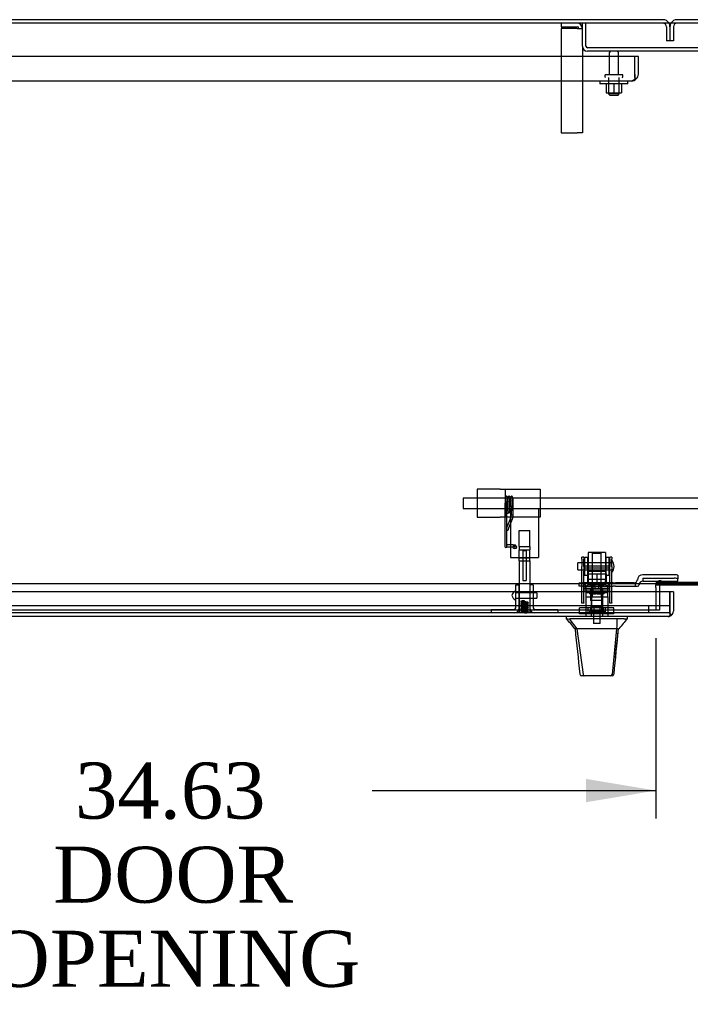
# Model space of a CAD drawing. Header units: inches. Extents: x 2 to 538, y -2 to 358.
# Tile 20 of 39: x 129 to 153, y 246 to 281. Entities that reach past the tile are written whole.
import ezdxf
from ezdxf.enums import TextEntityAlignment as Align
from ezdxf.lldxf.tags import DXFTag

# ---------------------------------------------------------------- set-up
doc = ezdxf.new("R2010")
doc.units = ezdxf.units.IN
doc.header["$MEASUREMENT"] = 0
for name, color, linetype in [('COM40147', 7, 'Continuous'), ('COM40430', 7, 'Continuous'), ('COM52826', 7, 'Continuous'), ('COM52829', 7, 'Continuous'), ('COM52832', 7, 'Continuous'), ('COM52833', 7, 'Continuous'), ('COM52854', 7, 'Continuous'), ('COM52855', 7, 'Continuous'), ('COM52856', 7, 'Continuous'), ('COM53519', 7, 'Continuous'), ('COM70782', 7, 'Continuous'), ('COM70838', 7, 'Continuous'), ('COM70839-6', 7, 'Continuous'), ('COM71126-4', 7, 'Continuous'), ('COM71127-1', 7, 'Continuous'), ('COM71128-2', 7, 'Continuous'), ('COM71129-2', 7, 'Continuous'), ('Default', 7, 'Continuous'), ('GSK11033', 7, 'Continuous'), ('HAN13064', 7, 'Continuous'), ('HAN13064_NUT', 7, 'Continuous'), ('HAN13064_SCREW', 7, 'Continuous'), ('HAN_NUT', 7, 'Continuous'), ('NTS166105', 7, 'Continuous'), ('NTS18147', 7, 'Continuous'), ('ROL87452', 7, 'Continuous'), ('RVT17750', 7, 'Continuous'), ('RVT17786', 7, 'Continuous'), ('RVT19000', 7, 'Continuous'), ('SPC87322', 7, 'Continuous'), ('SPR20245', 7, 'Continuous'), ('SPR20270', 7, 'Continuous'), ('STD26094', 7, 'Continuous'), ('STD26265', 7, 'Continuous'), ('WAF25059', 7, 'Continuous'), ('WAF25376', 7, 'Continuous'), ('WAM30038', 7, 'Continuous')]:
    doc.layers.add(name, color=color, linetype=linetype)
doc.styles.add('SEACAD_Times_New_Roman', font='times.ttf')
tags = doc.linetypes.add('HIDDEN2', pattern=[0.1875, 0.125, -0.0625]).pattern_tags.tags
tags[6:7] = [DXFTag(74, 4), DXFTag(75, 0), DXFTag(340, '0'), DXFTag(46, 0.0), DXFTag(50, 0.0), DXFTag(44, 0.0), DXFTag(45, 0.0)]
tags[4:5] = [DXFTag(74, 4), DXFTag(75, 0), DXFTag(340, '0'), DXFTag(46, 0.0), DXFTag(50, 0.0), DXFTag(44, 0.0), DXFTag(45, 0.0)]
doc.dimstyles.new('HAMMOND_(STH_-_540x360)', dxfattribs={"dimtxt": 2, "dimasz": 2.5, "dimexe": 1, "dimexo": 1, "dimgap": 0.5, "dimtad": 0, "dimtih": 1, "dimtoh": 1, "dimzin": 0, "dimdsep": 46, "dimtxsty": 'SEACAD_Times_New_Roman', "dimblk1": '_SE_FILLED', "dimblk2": '_SE_FILLED', "dimsah": 1, "dimcen": 1, "dimadec": 0, "dimazin": 0, "dimtfac": 0.8, "dimtofl": 0, "dimtmove": 0, "dimatfit": 3, "dimfxl": 1, "dimtolj": 1, "dimtzin": 0, "dimarcsym": 0})

# ---------------------------------------------------------------- blocks, each defined once
blk = doc.blocks.new('SE')
at = {"layer": 'COM40147', "color": 7, "linetype": 'HIDDEN2'}
for p, q in [((150.797, 279.831), (117.047, 279.831)), ((150.922, 279.831), (150.797, 279.831)), ((150.797, 279.206), (150.797, 279.831)), ((150.797, 279.206), (150.797, 279.831)), ((150.922, 279.206), (150.922, 279.831)), ((150.672, 278.956), (117.172, 278.956)), ((150.672, 278.956), (150.672, 278.956)), ((150.672, 278.956), (150.672, 278.956)), ((150.797, 279.206), (150.797, 279.206)), ((150.797, 279.079), (150.797, 279.206)), ((150.797, 279.206), (150.797, 279.028)), ((150.797, 279.079), (150.847, 279.028))]:
    blk.add_line(p, q, dxfattribs=at)
for start, end in [(270.1219, 314.5601), (270, 270.0436), (314.5601, 0)]:
    blk.add_arc((150.672, 279.206), 0.25, start, end, dxfattribs=at)
blk.add_open_spline([(150.797, 279.028), (150.776, 279.005), (150.755, 278.987), (150.713, 278.963), (150.693, 278.956), (150.672, 278.956)], degree=3, knots=[0, 0, 0, 0, 0.5, 0.5, 1, 1, 1, 1], dxfattribs=at)
at = {"layer": 'COM40430', "color": 7, "linetype": 'HIDDEN2'}
for p, q in [((148.172, 281.018), (148.172, 280.893)), ((148.172, 280.893), (148.737, 280.893)), ((148.737, 280.833), (148.172, 280.833)), ((148.172, 280.833), (148.172, 277.112)), ((148.737, 280.833), (148.922, 280.833)), ((148.922, 280.203), (148.922, 277.112)), ((148.172, 277.112), (148.737, 277.112)), ((148.922, 277.112), (148.737, 277.112))]:
    blk.add_line(p, q, dxfattribs=at)
for radius in [0.185, 0.06]:
    blk.add_arc((148.737, 280.833), radius, 0, 90, dxfattribs=at)
at = {"layer": 'COM52826', "color": 7, "linetype": 'Continuous'}
for p, q in [((152.047, 260.731), (116.422, 260.731)), ((152.047, 260.041), (152.047, 260.731)), ((152.172, 260.731), (152.047, 260.731)), ((152.047, 260.731), (152.047, 260.231)), ((152.172, 260.731), (152.172, 260.041)), ((152.047, 260.041), (152.047, 260.041)), ((152.047, 260.041), (152.047, 259.892)), ((152.047, 259.959), (152.047, 260.041)), ((152.047, 259.959), (152.096, 259.892)), ((151.987, 259.856), (116.482, 259.856)), ((151.987, 259.856), (151.987, 259.856)), ((151.987, 259.856), (151.987, 259.856))]:
    blk.add_line(p, q, dxfattribs=at)
for start, end in [(270.1208, 306.194), (306.194, 0), (270, 270.0589)]:
    blk.add_arc((151.987, 260.041), 0.185, start, end, dxfattribs=at)
blk.add_open_spline([(152.047, 259.892), (152.037, 259.88), (152.027, 259.872), (152.012, 259.862), (152.007, 259.86), (151.997, 259.857), (151.992, 259.856), (151.987, 259.856)], degree=3, knots=[0, 0, 0, 0, 0.5, 0.5, 0.75, 0.75, 1, 1, 1, 1], dxfattribs=at)
at = {"layer": 'COM52829', "color": 7, "linetype": 'Continuous'}
blk.add_line((151.672, 260.958), (151.672, 260.731), dxfattribs=at)
at = {"layer": 'COM52829', "color": 7, "linetype": 'HIDDEN2'}
for p, q in [((151.672, 260.731), (151.672, 260.081)), ((151.672, 260.081), (151.547, 260.081))]:
    blk.add_line(p, q, dxfattribs=at)
at = {"layer": 'COM52829', "color": 7, "linetype": 'Continuous'}
for radius, start in [(0.185, 172.8497), (0.06, 157.4313)]:
    blk.add_arc((151.732, 260.958), radius, start, 180, dxfattribs=at)
at = {"layer": 'COM52829', "color": 7, "linetype": 'HIDDEN2'}
for radius, end in [(0.185, 172.8497), (0.06, 157.4313)]:
    blk.add_arc((151.732, 260.958), radius, 90, end, dxfattribs=at)
at = {"layer": 'COM52832', "color": 7, "linetype": 'HIDDEN2'}
for p, q in [((145.987, 264.393), (145.172, 264.393)), ((145.172, 264.393), (145.172, 263.393)), ((145.987, 264.393), (146.172, 264.393)), ((146.172, 264.393), (146.232, 264.393)), ((146.172, 264.393), (146.172, 263.393)), ((146.232, 264.393), (147.422, 264.393)), ((147.422, 264.393), (147.422, 263.393)), ((145.172, 263.393), (145.987, 263.393)), ((146.172, 263.393), (145.987, 263.393)), ((146.232, 263.393), (146.172, 263.393)), ((147.422, 263.393), (146.232, 263.393))]:
    blk.add_line(p, q, dxfattribs=at)
at = {"layer": 'COM52833', "color": 7, "linetype": 'HIDDEN2'}
for p, q in [((148.922, 280.203), (148.922, 281.018)), ((149.047, 280.203), (149.047, 281.018)), ((156.737, 280.143), (149.107, 280.143)), ((156.737, 280.018), (149.107, 280.018))]:
    blk.add_line(p, q, dxfattribs=at)
for radius in [0.185, 0.06]:
    blk.add_arc((149.107, 280.203), radius, 180, 270, dxfattribs=at)
at = {"layer": 'COM52854', "color": 7, "linetype": 'HIDDEN2'}
for p, q in [((146.359, 263.706), (146.359, 262.141)), ((146.359, 263.706), (147.359, 263.706)), ((147.359, 263.706), (147.359, 262.141)), ((146.359, 262.141), (146.359, 261.956)), ((147.359, 262.141), (147.359, 261.956)), ((146.359, 261.956), (147.359, 261.956))]:
    blk.add_line(p, q, dxfattribs=at)
blk.add_circle((146.515, 262.331), 0.0625, dxfattribs=at)
at = {"layer": 'COM52855', "color": 7, "linetype": 'HIDDEN2'}
for p, q in [((146.797, 262.206), (146.797, 261.143)), ((146.797, 262.206), (146.922, 262.206)), ((146.922, 262.206), (146.922, 261.143)), ((146.797, 261.143), (146.922, 261.143))]:
    blk.add_line(p, q, dxfattribs=at)
at = {"layer": 'COM52856', "color": 7, "linetype": 'HIDDEN2'}
for p, q in [((146.547, 260.166), (146.547, 260.981)), ((146.547, 260.981), (146.672, 260.981)), ((146.672, 260.166), (146.672, 260.981)), ((147.047, 260.981), (147.047, 260.166)), ((147.172, 260.981), (147.047, 260.981)), ((147.172, 260.981), (147.172, 260.166)), ((145.672, 260.106), (146.487, 260.106)), ((145.672, 260.106), (145.672, 259.981)), ((147.232, 260.106), (148.047, 260.106)), ((148.047, 260.106), (148.047, 259.981))]:
    blk.add_line(p, q, dxfattribs=at)
for centre, radius, start, end in [((146.487, 260.166), 0.185, 270, 0), ((146.487, 260.166), 0.06, 270, 0), ((147.232, 260.166), 0.185, 180, 270), ((147.232, 260.166), 0.06, 180, 270)]:
    blk.add_arc(centre, radius, start, end, dxfattribs=at)
at = {"layer": 'COM53519', "color": 7, "linetype": 'HIDDEN2'}
for p, q in [((144.672, 264.081), (144.672, 263.706)), ((223.672, 264.081), (144.672, 264.081)), ((144.672, 263.706), (146.359, 263.706)), ((147.359, 263.706), (223.672, 263.706))]:
    blk.add_line(p, q, dxfattribs=at)
at = {"layer": 'COM70782', "color": 7, "linetype": 'HIDDEN2'}
for p, q in [((146.672, 262.357), (146.672, 262.919)), ((146.672, 262.919), (147.047, 262.919)), ((147.047, 262.357), (147.047, 262.919)), ((146.672, 262.357), (146.672, 262.232)), ((146.672, 262.357), (147.047, 262.357)), ((147.047, 262.357), (147.047, 262.232)), ((146.672, 261.954), (146.672, 262.232)), ((146.672, 262.232), (147.047, 262.232)), ((147.047, 261.954), (147.047, 262.232)), ((146.672, 261.844), (146.672, 261.954)), ((146.672, 261.954), (147.047, 261.954)), ((146.672, 261.844), (146.672, 259.981)), ((146.672, 261.844), (147.047, 261.844)), ((147.047, 261.844), (147.047, 261.954)), ((147.047, 261.844), (147.047, 259.981))]:
    blk.add_line(p, q, dxfattribs=at)
at = {"layer": 'COM70838', "color": 7, "linetype": 'HIDDEN2'}
for p, q in [((152.198, 261.345), (151.078, 261.345)), ((152.323, 261.327), (152.323, 261.201)), ((148.813, 260.933), (148.813, 261.058)), ((148.813, 261.058), (148.938, 261.058)), ((149.42, 261.058), (148.938, 261.058)), ((150.021, 261.058), (149.455, 261.058)), ((150.021, 261.058), (150.109, 261.058)), ((150.768, 261.058), (150.109, 261.058)), ((150.823, 260.933), (150.823, 261.072)), ((150.885, 261.152), (150.885, 261.175)), ((150.953, 260.993), (150.953, 260.991)), ((151.078, 261.219), (152.198, 261.219)), ((151.078, 261.219), (151.078, 261.116)), ((151.078, 261.119), (152.323, 261.119)), ((152.323, 261.119), (152.323, 261.201)), ((148.938, 260.933), (148.813, 260.933)), ((148.938, 260.933), (150.021, 260.933)), ((150.109, 260.933), (150.021, 260.933)), ((150.109, 260.933), (150.823, 260.933)), ((150.823, 260.933), (150.893, 260.933))]:
    blk.add_line(p, q, dxfattribs=at)
for centre, radius, start, end in [((151.078, 261.152), 0.193, 90, 180), ((150.768, 261.175), 0.117, 270, 298.0398), ((150.768, 261.175), 0.117, 298.0398, 0), ((150.893, 260.993), 0.06, 270, 0), ((151.078, 260.991), 0.125, 90, 180)]:
    blk.add_arc(centre, radius, start, end, dxfattribs=at)
for centre, major_axis, start_param, end_param in [((152.198, 261.327), (-0.125, 0), 3.141593, 4.712389), ((152.198, 261.201), (0.125, 0), 0, 1.570796)]:
    blk.add_ellipse(centre, major_axis=major_axis, ratio=0.145455, start_param=start_param, end_param=end_param, dxfattribs=at)
at = {"layer": 'COM70839-6', "color": 7, "linetype": 'HIDDEN2'}
for p, q in [((148.907, 261.895), (148.907, 261.972)), ((148.977, 261.972), (148.907, 261.972)), ((148.907, 261.895), (148.907, 261.635)), ((148.977, 261.972), (148.977, 261.895)), ((148.977, 261.635), (148.977, 261.895)), ((149.899, 261.652), (148.977, 261.652)), ((149.899, 261.895), (149.899, 261.972)), ((149.969, 261.972), (149.899, 261.972)), ((149.899, 261.895), (149.899, 261.635)), ((149.969, 261.972), (149.969, 261.895)), ((149.969, 261.635), (149.969, 261.895)), ((148.907, 261.472), (148.907, 261.635)), ((148.907, 260.341), (148.907, 261.472)), ((148.977, 261.635), (148.977, 261.472)), ((148.977, 261.587), (149.899, 261.587)), ((148.977, 260.341), (148.977, 261.472)), ((149.899, 261.472), (149.899, 261.635)), ((149.899, 260.341), (149.899, 261.472)), ((149.969, 261.635), (149.969, 261.472)), ((149.969, 260.341), (149.969, 261.472)), ((149.899, 260.792), (148.977, 260.792)), ((148.907, 260.331), (148.907, 260.341)), ((148.977, 260.331), (148.907, 260.331)), ((148.977, 260.341), (148.977, 260.331)), ((149.899, 260.331), (149.899, 260.341)), ((149.969, 260.331), (149.899, 260.331)), ((149.969, 260.341), (149.969, 260.331))]:
    blk.add_line(p, q, dxfattribs=at)
at = {"layer": 'COM71126-4', "color": 7, "linetype": 'Continuous'}
blk.add_line((151.797, 281.143), (115.297, 281.143), dxfattribs=at)
at = {"layer": 'COM71126-4', "color": 7, "linetype": 'HIDDEN2'}
for p, q in [((151.922, 280.893), (151.922, 280.393)), ((152.047, 280.893), (152.047, 280.393)), ((152.047, 280.393), (151.922, 280.393))]:
    blk.add_line(p, q, dxfattribs=at)
at = {"layer": 'COM71126-4', "color": 7, "linetype": 'Continuous'}
blk.add_arc((151.797, 280.893), 0.25, 30, 90, dxfattribs=at)
at = {"layer": 'COM71126-4', "color": 7, "linetype": 'HIDDEN2'}
for radius, end in [(0.125, 90), (0.25, 30)]:
    blk.add_arc((151.797, 280.893), radius, 0, end, dxfattribs=at)
at = {"layer": 'COM71127-1', "color": 7, "linetype": 'Continuous'}
blk.add_line((189.797, 281.143), (152.297, 281.143), dxfattribs=at)
at = {"layer": 'COM71127-1', "color": 7, "linetype": 'HIDDEN2'}
for p, q in [((152.047, 280.893), (152.047, 280.393)), ((152.172, 280.893), (152.172, 280.393)), ((152.172, 280.393), (152.047, 280.393))]:
    blk.add_line(p, q, dxfattribs=at)
for radius, start in [(0.25, 150), (0.125, 90)]:
    blk.add_arc((152.297, 280.893), radius, start, 180, dxfattribs=at)
at = {"layer": 'COM71127-1', "color": 7, "linetype": 'Continuous'}
blk.add_arc((152.297, 280.893), 0.25, 90, 150, dxfattribs=at)
at = {"layer": 'COM71128-2', "color": 7, "linetype": 'Continuous'}
for p, q in [((226.922, 281.018), (115.172, 281.018)), ((225.172, 261.018), (116.922, 261.018)), ((151.547, 260.981), (153.438, 260.981)), ((151.547, 260.893), (151.547, 260.981)), ((151.547, 260.893), (151.547, 260.731))]:
    blk.add_line(p, q, dxfattribs=at)
at = {"layer": 'COM71128-2', "color": 7, "linetype": 'HIDDEN2'}
for p, q in [((151.547, 260.731), (151.547, 260.081)), ((151.547, 260.081), (116.922, 260.081))]:
    blk.add_line(p, q, dxfattribs=at)
at = {"layer": 'COM71129-2', "color": 7, "linetype": 'HIDDEN2'}
for p, q in [((154.422, 261.069), (151.547, 261.069)), ((151.676, 260.981), (151.548, 260.981))]:
    blk.add_line(p, q, dxfattribs=at)
at = {"layer": 'COM71129-2', "color": 7, "linetype": 'Continuous'}
for p, q in [((151.548, 260.981), (151.547, 260.981)), ((153.437, 260.981), (151.676, 260.981))]:
    blk.add_line(p, q, dxfattribs=at)
at = {"layer": 'GSK11033', "color": 7, "linetype": 'HIDDEN2'}
for p, q in [((152.047, 260.231), (116.422, 260.231)), ((152.047, 259.981), (116.422, 259.981)), ((151.297, 259.981), (151.297, 260.231)), ((152.047, 260.231), (152.047, 260.231)), ((152.047, 259.981), (152.047, 260.231)), ((152.047, 259.981), (152.047, 259.981))]:
    blk.add_line(p, q, dxfattribs=at)
at = {"layer": 'GSK11033', "color": 7, "linetype": 'Continuous'}
for p, q in [((152.047, 260.231), (152.047, 259.981)), ((152.047, 260.231), (152.047, 260.231)), ((152.047, 259.981), (152.047, 259.981))]:
    blk.add_line(p, q, dxfattribs=at)
at = {"layer": 'HAN13064', "color": 7, "linetype": 'HIDDEN2'}
for p, q in [((149.308, 262.139), (149.278, 262.109)), ((149.278, 262.109), (149.598, 262.109)), ((149.278, 262.109), (149.278, 261.058)), ((149.568, 262.139), (149.308, 262.139)), ((149.598, 262.109), (149.568, 262.139)), ((149.598, 261.058), (149.598, 262.109)), ((149.278, 260.683), (149.278, 260.558)), ((149.278, 260.683), (149.438, 260.683)), ((149.438, 260.683), (149.598, 260.683)), ((149.598, 260.683), (149.598, 260.558)), ((149.042, 260.558), (149.238, 260.558)), ((149.042, 260.558), (149.042, 259.856)), ((149.238, 260.558), (149.637, 260.558)), ((149.238, 260.558), (149.238, 259.856)), ((149.637, 260.558), (149.833, 260.558)), ((149.637, 260.558), (149.637, 259.856)), ((149.833, 260.558), (149.833, 259.856))]:
    blk.add_line(p, q, dxfattribs=at)
at = {"layer": 'HAN13064', "color": 7, "linetype": 'Continuous'}
for p, q in [((148.348, 259.856), (148.348, 259.773)), ((148.348, 259.776), (148.422, 259.776)), ((148.447, 259.776), (148.73, 259.421)), ((148.539, 259.776), (148.461, 259.776)), ((150.156, 259.776), (148.539, 259.776)), ((150.337, 259.776), (150.156, 259.776)), ((150.414, 259.776), (150.337, 259.776)), ((150.414, 259.776), (150.528, 259.776)), ((150.528, 259.773), (150.528, 259.856)), ((148.648, 259.421), (148.663, 259.421)), ((148.73, 259.421), (148.663, 259.421)), ((148.776, 259.421), (148.73, 259.421)), ((148.73, 259.421), (148.946, 257.783)), ((148.868, 259.421), (148.776, 259.421)), ((150.145, 259.421), (148.868, 259.421)), ((150.145, 259.421), (149.981, 257.786)), ((150.174, 259.421), (150.145, 259.421)), ((150.19, 259.421), (150.174, 259.421)), ((150.2, 259.421), (150.19, 259.421)), ((150.2, 259.421), (150.228, 259.421)), ((148.832, 257.797), (148.832, 257.795)), ((150.043, 257.795), (150.043, 257.797)), ((148.992, 257.741), (148.892, 257.741)), ((149.929, 257.741), (148.992, 257.741)), ((149.983, 257.741), (149.929, 257.741))]:
    blk.add_line(p, q, dxfattribs=at)
for centre, radius, start, end in [((144.556, 256.144), 5.251, 38.6173, 43.7666), ((162.643, 249.232), 16.062, 138.9673, 140.6254), ((88.183, 265.466), 62.32, 353.47841, 354.43409), ((148.892, 257.801), 0.06, 185.9929, 270.0075), ((149.927, 257.797), 0.0554, 272.131, 348.8293), ((149.983, 257.801), 0.06, 269.9911, 354.4242)]:
    blk.add_arc(centre, radius, start, end, dxfattribs=at)
for points in [[(150.156, 259.776), (150.153, 259.658), (150.149, 259.54), (150.145, 259.421)], [(148.662, 259.421), (148.719, 258.88), (148.776, 258.338), (148.832, 257.797)], [(150.2, 259.421), (150.148, 258.88), (150.095, 258.339), (150.043, 257.797)]]:
    blk.add_open_spline(points, degree=3, dxfattribs=at)
blk.add_open_spline([(148.946, 257.783), (148.949, 257.771), (148.955, 257.76), (148.972, 257.745), (148.982, 257.741), (148.992, 257.741)], degree=3, knots=[0, 0, 0, 0, 0.5, 0.5, 1, 1, 1, 1], dxfattribs=at)
at = {"layer": 'HAN13064_NUT', "color": 7, "linetype": 'HIDDEN2'}
for p, q in [((149.105, 261.433), (149.105, 261.383)), ((149.105, 261.383), (149.272, 261.383)), ((149.105, 261.383), (149.105, 261.058)), ((149.74, 261.463), (149.135, 261.463)), ((149.272, 261.383), (149.438, 261.383)), ((149.438, 261.383), (149.604, 261.383)), ((149.438, 261.383), (149.438, 261.058)), ((149.604, 261.383), (149.77, 261.383)), ((149.77, 261.383), (149.77, 261.433)), ((149.77, 261.383), (149.77, 261.058))]:
    blk.add_line(p, q, dxfattribs=at)
for centre, start, end in [((149.135, 261.433), 90, 180), ((149.74, 261.433), 0, 90)]:
    blk.add_arc(centre, 0.03, start, end, dxfattribs=at)
at = {"layer": 'HAN13064_SCREW', "color": 7, "linetype": 'HIDDEN2'}
for p, q in [((149.7, 260.051), (149.175, 260.051)), ((149.175, 260.051), (149.175, 259.981)), ((149.327, 260.188), (149.216, 260.188)), ((149.216, 260.188), (149.216, 260.051)), ((149.322, 259.981), (149.322, 259.606)), ((149.549, 260.188), (149.327, 260.188)), ((149.327, 260.188), (149.327, 260.051)), ((149.66, 260.188), (149.549, 260.188)), ((149.549, 260.188), (149.549, 260.051)), ((149.554, 259.606), (149.554, 259.981)), ((149.66, 260.188), (149.66, 260.051)), ((149.7, 259.981), (149.7, 260.051)), ((149.554, 259.606), (149.322, 259.606))]:
    blk.add_line(p, q, dxfattribs=at)
at = {"layer": 'HAN_NUT', "color": 7, "linetype": 'HIDDEN2'}
for p, q in [((149.132, 260.166), (148.826, 260.166)), ((148.826, 259.951), (148.826, 260.166)), ((149.132, 259.951), (148.826, 259.951)), ((149.744, 260.166), (149.132, 260.166)), ((149.132, 259.951), (149.132, 260.166)), ((149.744, 259.951), (149.132, 259.951)), ((150.05, 260.166), (149.744, 260.166)), ((149.744, 259.951), (149.744, 260.166)), ((150.05, 259.951), (149.744, 259.951)), ((150.05, 259.951), (150.05, 260.166))]:
    blk.add_line(p, q, dxfattribs=at)
at = {"layer": 'NTS166105', "color": 7, "linetype": 'HIDDEN2'}
for p, q in [((149.773, 278.86), (149.773, 278.54)), ((150.048, 278.86), (150.048, 278.54)), ((150.323, 278.86), (150.323, 278.54)), ((149.773, 278.54), (150.048, 278.54)), ((150.048, 278.54), (150.323, 278.54))]:
    blk.add_line(p, q, dxfattribs=at)
at = {"layer": 'NTS18147', "color": 7, "linetype": 'HIDDEN2'}
for p, q in [((148.975, 260.926), (148.975, 260.988)), ((149.038, 260.988), (148.975, 260.988)), ((149.038, 260.926), (149.038, 260.988)), ((149.238, 260.988), (149.206, 260.988)), ((149.669, 260.988), (149.638, 260.988)), ((149.838, 260.926), (149.838, 260.988)), ((149.901, 260.988), (149.838, 260.988)), ((149.901, 260.926), (149.901, 260.988)), ((149.043, 260.926), (148.975, 260.926)), ((148.975, 260.926), (148.975, 260.863)), ((148.975, 260.863), (149.043, 260.863)), ((149.043, 260.863), (149.043, 260.926)), ((149.043, 260.863), (149.37, 260.863)), ((149.218, 260.863), (149.218, 260.426)), ((149.506, 260.926), (149.37, 260.926)), ((149.37, 260.926), (149.37, 260.863)), ((149.37, 260.863), (149.506, 260.863)), ((149.506, 260.863), (149.506, 260.926)), ((149.506, 260.863), (149.833, 260.863)), ((149.658, 260.426), (149.658, 260.863)), ((149.901, 260.926), (149.833, 260.926)), ((149.833, 260.926), (149.833, 260.863)), ((149.833, 260.863), (149.901, 260.863)), ((149.901, 260.863), (149.901, 260.926)), ((149.658, 260.426), (149.218, 260.426))]:
    blk.add_line(p, q, dxfattribs=at)
for centre, start_param, end_param in [((149.206, 260.67), 2.506883, 3.776302), ((149.238, 260.67), 2.506883, 3.141593), ((149.638, 260.67), 3.141593, 3.776302), ((149.669, 260.67), 2.506883, 3.776302)]:
    blk.add_ellipse(centre, major_axis=(0, -0.318), ratio=0.866025, start_param=start_param, end_param=end_param, dxfattribs=at)
at = {"layer": 'ROL87452', "color": 7, "linetype": 'HIDDEN2'}
for p, q in [((149.125, 262.143), (149.125, 261.143)), ((149.75, 262.143), (149.125, 262.143)), ((149.75, 262.143), (149.75, 261.143))]:
    blk.add_line(p, q, dxfattribs=at)
at = {"layer": 'RVT17750', "color": 7, "linetype": 'HIDDEN2'}
for p, q in [((147.297, 260.7), (146.547, 260.7)), ((147.297, 260.7), (147.297, 260.513)), ((146.547, 260.513), (147.297, 260.513))]:
    blk.add_line(p, q, dxfattribs=at)
for centre, radius, start, end in [((146.632, 260.564), 0.226, 113.1906, 169.3586), ((146.632, 260.648), 0.226, 190.6414, 246.8094), ((146.544, 260.77), 0.003, 0, 113.1906), ((146.544, 260.443), 0.003, 246.8094, 0)]:
    blk.add_arc(centre, radius, start, end, dxfattribs=at)
at = {"layer": 'RVT17786', "color": 7, "linetype": 'HIDDEN2'}
for p, q in [((148.759, 261.518), (148.759, 261.768)), ((149.969, 261.768), (148.759, 261.768)), ((148.759, 261.518), (149.969, 261.518))]:
    blk.add_line(p, q, dxfattribs=at)
blk.add_arc((149.736, 261.643), 0.318, 317.1291, 42.8709, dxfattribs=at)
at = {"layer": 'RVT19000', "color": 7, "linetype": 'HIDDEN2'}
for p, q in [((149.75, 261.171), (149.125, 261.171)), ((149.125, 261.143), (149.125, 261.058)), ((149.243, 261.058), (149.243, 260.933)), ((149.455, 261.058), (149.42, 261.058)), ((149.633, 260.933), (149.633, 261.058)), ((149.75, 261.058), (149.75, 261.143)), ((149.297, 260.933), (149.297, 260.721)), ((149.578, 260.721), (149.297, 260.721)), ((149.578, 260.721), (149.578, 260.933))]:
    blk.add_line(p, q, dxfattribs=at)
at = {"layer": 'SPC87322', "color": 7, "linetype": 'HIDDEN2'}
for p, q in [((149.2, 261.058), (149.2, 260.933)), ((149.21, 261.058), (149.21, 260.933)), ((149.665, 261.058), (149.665, 260.933)), ((149.675, 261.058), (149.675, 260.933)), ((149.045, 260.933), (149.045, 260.558)), ((149.83, 260.558), (149.83, 260.933))]:
    blk.add_line(p, q, dxfattribs=at)
at = {"layer": 'SPR20245', "color": 7, "linetype": 'HIDDEN2'}
for p, q in [((146.157, 263.825), (146.157, 262.388)), ((146.227, 262.388), (146.227, 263.825)), ((146.457, 263.49), (146.457, 263.93)), ((146.387, 263.566), (146.387, 263.49)), ((146.363, 263.367), (146.23, 263.04)), ((146.294, 263.014), (146.428, 263.341)), ((146.292, 262.992), (146.292, 263)), ((146.292, 262.969), (146.292, 262.992)), ((146.157, 262.388), (146.157, 262.356)), ((146.227, 262.356), (146.227, 262.388)), ((146.487, 262.362), (146.487, 262.353)), ((146.557, 262.353), (146.557, 262.362))]:
    blk.add_line(p, q, dxfattribs=at)
for centre, radius, start, end in [((146.062, 263.49), 0.325, 337.8099, 359.972), ((146.061, 263.49), 0.395, 337.8365, 359.9621), ((146.333, 262.999), 0.111, 158.3517, 164.0003), ((146.257, 262.969), 0.035, 211.0027, 0), ((146.33, 263), 0.0379, 158.2869, 179.4222), ((146.192, 262.356), 0.035, 180, 0)]:
    blk.add_arc(centre, radius, start, end, dxfattribs=at)
for centre, major_axis, ratio, start_param, end_param in [((146.192, 263.825), (-0.035, 0), 0.070801, 0, 3.141593), ((146.422, 263.93), (-0.035, 0), 0.325568, 1.496185, 3.160234), ((146.422, 263.49), (-0.035, 0), 0.325568, 0, 3.141593), ((146.257, 263.049), (-0.035, 0), 0.945519, 5.029181, 5.742086), ((146.262, 263.027), (-0.0324, 0.0132), 0.30389, 0, 0.122923)]:
    blk.add_ellipse(centre, major_axis=major_axis, ratio=ratio, start_param=start_param, end_param=end_param, dxfattribs=at)
blk.add_ellipse((146.522, 262.353), major_axis=(-0.035, 0), ratio=0.99749, dxfattribs=at)
for points, knots in [([(146.263, 264.03), (146.262, 264.039), (146.259, 264.076), (146.256, 264.106), (146.246, 264.129), (146.234, 264.139), (146.223, 264.143), (146.213, 264.143), (146.205, 264.142), (146.199, 264.139), (146.195, 264.136), (146.184, 264.127), (146.18, 264.11), (146.173, 264.07), (146.168, 264.014), (146.163, 263.927), (146.159, 263.864), (146.157, 263.825)], [0.8360384, 0.8360384, 0.8360384, 0.8360384, 0.8447662, 0.8736852, 0.883538, 0.8868703, 0.8899836, 0.8920798, 0.8947016, 0.8960633, 0.8973649, 0.9000626, 0.9194621, 0.9345054, 0.9529706, 0.9748125, 1, 1, 1, 1]), ([(146.357, 264.03), (146.356, 264.04), (146.353, 264.078), (146.348, 264.111), (146.341, 264.126), (146.336, 264.132), (146.332, 264.135), (146.326, 264.14), (146.317, 264.143), (146.307, 264.143), (146.298, 264.142), (146.288, 264.137), (146.279, 264.127), (146.273, 264.114), (146.269, 264.093), (146.264, 264.05), (146.26, 263.991), (146.256, 263.919), (146.251, 263.841), (146.247, 263.766), (146.243, 263.699), (146.239, 263.648), (146.236, 263.619), (146.234, 263.603), (146.234, 263.599), (146.234, 263.599), (146.234, 263.599)], [0.4316438, 0.4316438, 0.4316438, 0.4316438, 0.4406995, 0.4704267, 0.4787162, 0.4797836, 0.4806028, 0.4828747, 0.4860398, 0.4878943, 0.4903945, 0.4936555, 0.4969505, 0.5038726, 0.5194128, 0.5365463, 0.5551095, 0.5735101, 0.5915633, 0.6092844, 0.6264216, 0.6422315, 0.6566372, 0.6633688, 0.6701145, 0.6709951, 0.6709951, 0.6709951, 0.6709951]), ([(146.457, 263.93), (146.455, 263.964), (146.452, 264.017), (146.445, 264.085), (146.442, 264.114), (146.428, 264.134), (146.419, 264.14), (146.411, 264.143), (146.401, 264.144), (146.392, 264.142), (146.386, 264.139), (146.375, 264.132), (146.363, 264.107), (146.359, 264.065), (146.354, 263.995), (146.35, 263.929), (146.346, 263.856), (146.341, 263.778), (146.337, 263.704), (146.332, 263.644), (146.329, 263.608), (146.327, 263.597), (146.327, 263.596), (146.327, 263.596)], [0, 0, 0, 0, 0.0239903, 0.0433569, 0.0677806, 0.0768035, 0.0790486, 0.0806879, 0.0831138, 0.0865274, 0.0876617, 0.089107, 0.1013057, 0.1328827, 0.1491504, 0.1658954, 0.1831546, 0.2010681, 0.2196686, 0.238906, 0.2561357, 0.2680459, 0.2700137, 0.2700137, 0.2700137, 0.2700137]), ([(146.227, 263.825), (146.229, 263.869), (146.233, 263.938), (146.239, 264.026), (146.243, 264.069), (146.244, 264.086), (146.245, 264.089), (146.245, 264.089)], [0, 0, 0, 0, 0.0288569, 0.05258536, 0.07121149, 0.08479282, 0.09033729, 0.09033729, 0.09033729, 0.09033729]), ([(146.227, 263.574), (146.227, 263.572), (146.23, 263.564), (146.235, 263.554), (146.251, 263.545), (146.265, 263.543), (146.278, 263.546), (146.288, 263.553), (146.295, 263.562), (146.303, 263.579), (146.306, 263.609), (146.313, 263.688), (146.317, 263.774), (146.323, 263.865), (146.327, 263.95), (146.332, 264.019), (146.336, 264.064), (146.339, 264.084), (146.339, 264.086), (146.338, 264.086)], [0.2897523, 0.2897523, 0.2897523, 0.2897523, 0.2929167, 0.3023613, 0.3057239, 0.3091558, 0.3130213, 0.3169562, 0.3202193, 0.3229714, 0.3531599, 0.3759865, 0.3981708, 0.4193777, 0.4395878, 0.459212, 0.4782294, 0.48939, 0.4953597, 0.4953597, 0.4953597, 0.4953597]), ([(146.31, 263.656), (146.311, 263.64), (146.314, 263.606), (146.318, 263.578), (146.324, 263.559), (146.342, 263.545), (146.354, 263.543), (146.367, 263.544), (146.378, 263.55), (146.398, 263.572), (146.398, 263.604), (146.405, 263.669), (146.409, 263.746), (146.415, 263.837), (146.42, 263.933), (146.425, 264.016), (146.43, 264.073), (146.432, 264.088), (146.432, 264.089), (146.432, 264.089)], [0.6619587, 0.6619587, 0.6619587, 0.6619587, 0.6781564, 0.6986686, 0.7108329, 0.7142, 0.7173579, 0.7207999, 0.7246324, 0.7289092, 0.7598271, 0.778449, 0.7991426, 0.821096, 0.8436672, 0.8666061, 0.8884828, 0.9074466, 0.9088227, 0.9088227, 0.9088227, 0.9088227]), ([(146.557, 262.362), (146.556, 262.368), (146.555, 262.375), (146.549, 262.386), (146.542, 262.392), (146.535, 262.396), (146.527, 262.399), (146.514, 262.402), (146.491, 262.405), (146.45, 262.407), (146.4, 262.409), (146.345, 262.409), (146.292, 262.408), (146.252, 262.407), (146.232, 262.405), (146.225, 262.405)], [0, 0, 0, 0, 0.02508, 0.0457593, 0.0643635, 0.0828371, 0.1057324, 0.1504292, 0.2446153, 0.3334687, 0.4268673, 0.5192425, 0.6114619, 0.7039285, 0.75637, 0.75637, 0.75637, 0.75637]), ([(146.218, 262.334), (146.219, 262.334), (146.226, 262.334), (146.246, 262.336), (146.286, 262.338), (146.336, 262.339), (146.388, 262.339), (146.438, 262.338), (146.474, 262.336), (146.49, 262.334), (146.495, 262.334)], [0.1930976, 0.1930976, 0.1930976, 0.1930976, 0.1982237, 0.2783724, 0.3684368, 0.4620479, 0.5566309, 0.6513249, 0.7453922, 0.8064965, 0.8064965, 0.8064965, 0.8064965])]:
    blk.add_open_spline(points, degree=3, knots=knots, dxfattribs=at)
at = {"layer": 'SPR20270', "color": 7, "linetype": 'HIDDEN2'}
for p, q in [((146.859, 260.387), (146.859, 260.419)), ((146.859, 260.014), (146.859, 259.981))]:
    blk.add_line(p, q, dxfattribs=at)
for points, knots in [([(146.859, 260.419), (146.842, 260.417), (146.814, 260.414), (146.777, 260.41), (146.753, 260.405), (146.736, 260.401), (146.727, 260.395), (146.722, 260.384), (146.725, 260.372), (146.738, 260.363), (146.755, 260.359), (146.786, 260.354), (146.821, 260.35), (146.858, 260.346), (146.884, 260.344), (146.896, 260.342), (146.896, 260.342)], [0, 0, 0, 0, 0.0123737, 0.0230095, 0.0318699, 0.0402111, 0.0484917, 0.0529456, 0.0560712, 0.0615174, 0.0746374, 0.0849543, 0.0944661, 0.1042387, 0.1141814, 0.114272, 0.114272, 0.114272, 0.114272]), ([(146.966, 260.352), (146.965, 260.352), (146.962, 260.352), (146.947, 260.349), (146.918, 260.345), (146.883, 260.341), (146.846, 260.337), (146.812, 260.333), (146.784, 260.33), (146.759, 260.326), (146.741, 260.323), (146.726, 260.314), (146.721, 260.3), (146.729, 260.284), (146.746, 260.28), (146.774, 260.275), (146.807, 260.271), (146.843, 260.267), (146.873, 260.264), (146.891, 260.262), (146.896, 260.261)], [0.1605224, 0.1605224, 0.1605224, 0.1605224, 0.1656371, 0.1744373, 0.1843614, 0.1940984, 0.2035105, 0.2125439, 0.2209728, 0.2285957, 0.2388401, 0.2473321, 0.2515245, 0.2568338, 0.2699703, 0.2808304, 0.2907799, 0.3003058, 0.3094622, 0.3140125, 0.3140125, 0.3140125, 0.3140125]), ([(146.967, 260.272), (146.967, 260.272), (146.966, 260.272), (146.957, 260.269), (146.934, 260.266), (146.903, 260.262), (146.868, 260.258), (146.83, 260.254), (146.796, 260.25), (146.761, 260.245), (146.741, 260.241), (146.728, 260.235), (146.723, 260.225), (146.722, 260.218), (146.729, 260.204), (146.751, 260.198), (146.777, 260.193), (146.815, 260.189), (146.848, 260.185), (146.877, 260.182), (146.892, 260.18), (146.896, 260.18)], [0.3602191, 0.3602191, 0.3602191, 0.3602191, 0.3621534, 0.3702225, 0.3794341, 0.3887796, 0.3982258, 0.4077536, 0.4173725, 0.4271143, 0.4401838, 0.4479188, 0.451095, 0.45435, 0.4583353, 0.4699414, 0.4842259, 0.4927616, 0.5017214, 0.5110345, 0.5143106, 0.5143106, 0.5143106, 0.5143106]), ([(146.751, 260.291), (146.752, 260.291), (146.753, 260.292), (146.764, 260.294), (146.789, 260.298), (146.824, 260.302), (146.862, 260.306), (146.899, 260.31), (146.931, 260.314), (146.958, 260.318), (146.974, 260.321), (146.987, 260.326), (146.995, 260.336), (146.997, 260.347), (146.988, 260.359), (146.974, 260.364), (146.951, 260.368), (146.921, 260.372), (146.887, 260.376), (146.853, 260.379), (146.831, 260.382), (146.822, 260.383)], [0.7608233, 0.7608233, 0.7608233, 0.7608233, 0.7633264, 0.7717047, 0.7819085, 0.792178, 0.8020674, 0.8115812, 0.8208123, 0.8297932, 0.8384803, 0.8456208, 0.8495469, 0.854213, 0.8594979, 0.8694109, 0.8800868, 0.8890795, 0.8982974, 0.9077525, 0.9152781, 0.9152781, 0.9152781, 0.9152781]), ([(146.751, 260.21), (146.751, 260.21), (146.752, 260.21), (146.757, 260.211), (146.77, 260.214), (146.796, 260.218), (146.829, 260.221), (146.866, 260.225), (146.903, 260.229), (146.943, 260.234), (146.974, 260.239), (146.99, 260.247), (146.997, 260.257), (146.994, 260.275), (146.977, 260.278), (146.95, 260.289), (146.911, 260.291), (146.874, 260.297), (146.843, 260.299), (146.827, 260.301), (146.823, 260.302)], [0.5604529, 0.5604529, 0.5604529, 0.5604529, 0.5616767, 0.5664586, 0.5745212, 0.5834784, 0.5929585, 0.6025362, 0.6121318, 0.6216985, 0.6378871, 0.6462778, 0.6517932, 0.6563241, 0.6659796, 0.6811974, 0.6913144, 0.7013016, 0.7110974, 0.714638, 0.714638, 0.714638, 0.714638]), ([(146.756, 260.376), (146.756, 260.376), (146.757, 260.376), (146.763, 260.376), (146.78, 260.378), (146.814, 260.382), (146.842, 260.385), (146.859, 260.387)], [0.96130335, 0.96130335, 0.96130335, 0.96130335, 0.96211844, 0.96852821, 0.97692665, 0.98740382, 1, 1, 1, 1]), ([(146.967, 260.109), (146.967, 260.109), (146.965, 260.109), (146.955, 260.107), (146.929, 260.103), (146.895, 260.099), (146.856, 260.095), (146.82, 260.091), (146.787, 260.087), (146.761, 260.083), (146.744, 260.079), (146.731, 260.075), (146.723, 260.065), (146.722, 260.054), (146.731, 260.042), (146.745, 260.037), (146.768, 260.033), (146.798, 260.029), (146.832, 260.025), (146.866, 260.021), (146.887, 260.019), (146.896, 260.018)], [0.7608233, 0.7608233, 0.7608233, 0.7608233, 0.7633264, 0.7717047, 0.7819085, 0.792178, 0.8020674, 0.8115812, 0.8208123, 0.8297932, 0.8384803, 0.8456208, 0.8495469, 0.854213, 0.8594979, 0.8694109, 0.8800868, 0.8890795, 0.8982974, 0.9077525, 0.9152781, 0.9152781, 0.9152781, 0.9152781]), ([(146.967, 260.19), (146.967, 260.19), (146.966, 260.19), (146.962, 260.189), (146.948, 260.187), (146.922, 260.183), (146.889, 260.179), (146.852, 260.175), (146.815, 260.171), (146.775, 260.166), (146.745, 260.161), (146.729, 260.154), (146.722, 260.144), (146.725, 260.125), (146.742, 260.123), (146.769, 260.112), (146.807, 260.11), (146.845, 260.104), (146.875, 260.101), (146.892, 260.1), (146.896, 260.099)], [0.5604529, 0.5604529, 0.5604529, 0.5604529, 0.5616767, 0.5664586, 0.5745212, 0.5834784, 0.5929585, 0.6025362, 0.6121318, 0.6216985, 0.6378871, 0.6462778, 0.6517932, 0.6563241, 0.6659796, 0.6811974, 0.6913144, 0.7013016, 0.7110974, 0.714638, 0.714638, 0.714638, 0.714638]), ([(146.751, 260.129), (146.751, 260.129), (146.752, 260.129), (146.762, 260.131), (146.784, 260.135), (146.815, 260.139), (146.851, 260.143), (146.888, 260.147), (146.923, 260.151), (146.957, 260.155), (146.977, 260.16), (146.99, 260.166), (146.996, 260.175), (146.996, 260.183), (146.99, 260.197), (146.968, 260.203), (146.941, 260.207), (146.904, 260.212), (146.87, 260.215), (146.842, 260.218), (146.826, 260.22), (146.822, 260.221)], [0.3602191, 0.3602191, 0.3602191, 0.3602191, 0.3621534, 0.3702225, 0.3794341, 0.3887796, 0.3982258, 0.4077536, 0.4173725, 0.4271143, 0.4401838, 0.4479188, 0.451095, 0.45435, 0.4583353, 0.4699414, 0.4842259, 0.4927616, 0.5017214, 0.5110345, 0.5143106, 0.5143106, 0.5143106, 0.5143106]), ([(146.753, 260.049), (146.753, 260.049), (146.756, 260.049), (146.772, 260.052), (146.801, 260.056), (146.836, 260.06), (146.873, 260.064), (146.907, 260.068), (146.935, 260.071), (146.96, 260.075), (146.977, 260.078), (146.993, 260.086), (146.997, 260.101), (146.989, 260.116), (146.973, 260.12), (146.945, 260.126), (146.911, 260.13), (146.875, 260.134), (146.845, 260.137), (146.828, 260.139), (146.823, 260.139)], [0.1605224, 0.1605224, 0.1605224, 0.1605224, 0.1656371, 0.1744373, 0.1843614, 0.1940984, 0.2035105, 0.2125439, 0.2209728, 0.2285957, 0.2388401, 0.2473321, 0.2515245, 0.2568338, 0.2699703, 0.2808304, 0.2907799, 0.3003058, 0.3094622, 0.3140125, 0.3140125, 0.3140125, 0.3140125]), ([(146.859, 259.981), (146.877, 259.983), (146.904, 259.986), (146.941, 259.991), (146.966, 259.995), (146.983, 260), (146.992, 260.005), (146.997, 260.017), (146.993, 260.029), (146.981, 260.038), (146.964, 260.041), (146.932, 260.046), (146.898, 260.05), (146.86, 260.054), (146.835, 260.057), (146.823, 260.058), (146.823, 260.058)], [0, 0, 0, 0, 0.0123737, 0.0230095, 0.0318699, 0.0402111, 0.0484917, 0.0529456, 0.0560712, 0.0615174, 0.0746374, 0.0849543, 0.0944661, 0.1042387, 0.1141814, 0.114272, 0.114272, 0.114272, 0.114272]), ([(146.963, 260.024), (146.963, 260.024), (146.961, 260.025), (146.956, 260.025), (146.938, 260.023), (146.904, 260.019), (146.877, 260.016), (146.859, 260.014)], [0.96130335, 0.96130335, 0.96130335, 0.96130335, 0.96211844, 0.96852821, 0.97692665, 0.98740382, 1, 1, 1, 1])]:
    blk.add_open_spline(points, degree=3, knots=knots, dxfattribs=at)
at = {"layer": 'STD26094', "color": 7, "linetype": 'HIDDEN2'}
for p, q in [((149.882, 279.958), (149.882, 279.181)), ((150.212, 279.181), (150.212, 279.958)), ((149.722, 279.151), (149.722, 279.111)), ((150.342, 279.181), (149.752, 279.181)), ((149.859, 279.081), (149.859, 278.494)), ((150.234, 278.494), (150.234, 279.081)), ((150.372, 279.111), (150.372, 279.151)), ((150.234, 278.494), (149.859, 278.494)), ((149.859, 278.494), (149.897, 278.456)), ((149.897, 278.456), (150.197, 278.456)), ((150.197, 278.456), (150.234, 278.494))]:
    blk.add_line(p, q, dxfattribs=at)
for centre, radius, start, end in [((149.942, 279.958), 0.06, 90, 180), ((150.152, 279.958), 0.06, 0, 90), ((149.752, 279.151), 0.03, 90, 180), ((149.752, 279.111), 0.03, 180, 270), ((150.342, 279.151), 0.03, 0, 90), ((150.342, 279.111), 0.03, 270, 0)]:
    blk.add_arc(centre, radius, start, end, dxfattribs=at)
at = {"layer": 'STD26265', "color": 7, "linetype": 'HIDDEN2'}
for p, q in [((149.623, 260.981), (149.253, 260.981)), ((149.253, 260.981), (149.253, 260.016)), ((149.623, 260.016), (149.623, 260.981)), ((149.623, 260.016), (149.253, 260.016)), ((149.253, 260.016), (149.288, 259.981)), ((149.588, 259.981), (149.623, 260.016))]:
    blk.add_line(p, q, dxfattribs=at)
at = {"layer": 'WAF25059', "color": 7, "linetype": 'HIDDEN2'}
for p, q in [((149.547, 278.956), (149.547, 278.86)), ((150.547, 278.86), (149.547, 278.86)), ((150.547, 278.86), (150.547, 278.956))]:
    blk.add_line(p, q, dxfattribs=at)
at = {"layer": 'WAF25376', "color": 7, "linetype": 'HIDDEN2'}
for p, q in [((149.001, 261.958), (149.001, 261.328)), ((149.101, 261.958), (149.001, 261.958)), ((149.101, 261.958), (149.101, 261.328)), ((149.775, 261.328), (149.775, 261.958)), ((149.875, 261.958), (149.775, 261.958)), ((149.875, 261.328), (149.875, 261.958)), ((149.001, 261.328), (149.101, 261.328)), ((149.775, 261.328), (149.875, 261.328))]:
    blk.add_line(p, q, dxfattribs=at)
at = {"layer": 'WAM30038', "color": 7, "linetype": 'HIDDEN2'}
for p, q in [((149.063, 260.738), (149.813, 260.738)), ((149.063, 260.738), (149.063, 260.714)), ((149.063, 260.714), (149.813, 260.714)), ((149.264, 260.65), (149.21, 260.65)), ((149.236, 260.695), (149.264, 260.65)), ((149.277, 260.666), (149.252, 260.705)), ((149.289, 260.65), (149.26, 260.695)), ((149.264, 260.65), (149.277, 260.666)), ((149.42, 260.65), (149.289, 260.65)), ((149.42, 260.695), (149.42, 260.65)), ((149.455, 260.65), (149.455, 260.695)), ((149.587, 260.65), (149.455, 260.65)), ((149.615, 260.695), (149.587, 260.65)), ((149.623, 260.705), (149.599, 260.666)), ((149.599, 260.666), (149.612, 260.65)), ((149.612, 260.65), (149.64, 260.695)), ((149.666, 260.65), (149.612, 260.65)), ((149.813, 260.714), (149.813, 260.738))]:
    blk.add_line(p, q, dxfattribs=at)
for centre, radius, start, end in [((148.535, 260.13), 0.85, 41.7058, 43.4493), ((149.438, 260.696), 0.0181, 91.7718, 183.073), ((149.437, 260.696), 0.0182, 357.1609, 87.9942), ((150.344, 260.127), 0.854, 136.5547, 138.2901)]:
    blk.add_arc(centre, radius, start, end, dxfattribs=at)
for points, knots in [([(149.21, 260.65), (149.198, 260.663), (149.187, 260.676), (149.175, 260.689), (149.173, 260.691), (149.171, 260.693), (149.17, 260.695)], [0, 0, 0, 0, 0.858552, 0.858552, 0.858552, 1, 1, 1, 1]), ([(149.231, 260.709), (149.231, 260.708), (149.231, 260.708), (149.231, 260.704), (149.233, 260.699), (149.236, 260.695)], [0.4389304, 0.4389304, 0.4389304, 0.4389304, 0.5, 0.5, 1, 1, 1, 1]), ([(149.26, 260.695), (149.259, 260.697), (149.258, 260.699), (149.254, 260.703), (149.252, 260.705), (149.248, 260.709), (149.245, 260.711), (149.24, 260.713), (149.238, 260.714), (149.236, 260.714)], [0, 0, 0, 0, 0.25, 0.25, 0.5, 0.5, 0.75, 0.75, 1, 1, 1, 1]), ([(149.64, 260.714), (149.638, 260.714), (149.635, 260.713), (149.63, 260.711), (149.628, 260.709), (149.621, 260.704), (149.618, 260.699), (149.615, 260.695)], [0, 0, 0, 0, 0.25, 0.25, 0.5, 0.5, 1, 1, 1, 1]), ([(149.64, 260.695), (149.641, 260.697), (149.642, 260.699), (149.644, 260.703), (149.645, 260.705), (149.645, 260.708), (149.645, 260.708), (149.645, 260.709)], [0, 0, 0, 0, 0.25, 0.25, 0.5, 0.5, 0.5626015, 0.5626015, 0.5626015, 0.5626015]), ([(149.706, 260.695), (149.704, 260.693), (149.702, 260.691), (149.7, 260.689), (149.689, 260.676), (149.678, 260.663), (149.666, 260.65)], [0, 0, 0, 0, 0.141448, 0.141448, 0.141448, 1, 1, 1, 1])]:
    blk.add_open_spline(points, degree=3, knots=knots, dxfattribs=at)
blk = doc.blocks.new('DMBLK3443')
at = {"layer": 'Default', "linetype": 'Continuous'}
for points in [[(119.422, 253.231), (119.422, 254.064), (116.922, 253.648)], [(149.047, 253.231), (151.547, 253.648), (149.047, 254.064)]]:
    blk.add_hatch(color=7, dxfattribs=at).paths.add_polyline_path(points)
at = {"layer": 'Default', "color": 7, "linetype": 'Continuous'}
for p, q in [((116.922, 259.487), (116.922, 252.648)), ((151.547, 259.081), (151.547, 252.648)), ((116.922, 253.648), (127.041, 253.648)), ((141.427, 253.648), (151.547, 253.648))]:
    blk.add_line(p, q, dxfattribs=at)
at = {"layer": 'Default', "color": 7, "linetype": 'Continuous', "style": 'SEACAD_Times_New_Roman'}
for s, p in [('34.63', (130.822, 254.648)), ('DOOR', (130.04, 251.648)), ('OPENING', (127.741, 248.648))]:
    blk.add_text(s, height=2, dxfattribs=at).set_placement(p, align=Align.TOP_LEFT)
blk = doc.blocks.new('_SE_FILLED')
at = {"color": 0}
blk.add_line((0, 0), (-1, 0), dxfattribs=at)
blk.add_solid([(0, 0), (-1, -0.1665), (-1, 0.1665), (0, 0)], dxfattribs=at)

msp = doc.modelspace()

# ---------------------------------------------------------------- block references
at = {"layer": 'Default'}
msp.add_blockref('SE', (0, 0), dxfattribs=at)

# ---------------------------------------------------------------- dimensions: what is measured, and where the dimension line sits
at = {"layer": 'Default', "color": 7, "linetype": 'Continuous'}
dim = msp.add_linear_dim(base=(151.546779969, 253.647820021), p1=(116.921779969, 260.48704528), p2=(151.546779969, 260.08079528), text='\\A1;<>\\PDOOR\\XOPENING', dimstyle='HAMMOND_(STH_-_540x360)', dxfattribs=at)
dim.commit()
dim.dimension.update_dxf_attribs({"geometry": 'DMBLK3443', "text_midpoint": (134.23427992, 253.647820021), "dimtype": 160})

doc.saveas('drawing.dxf')
